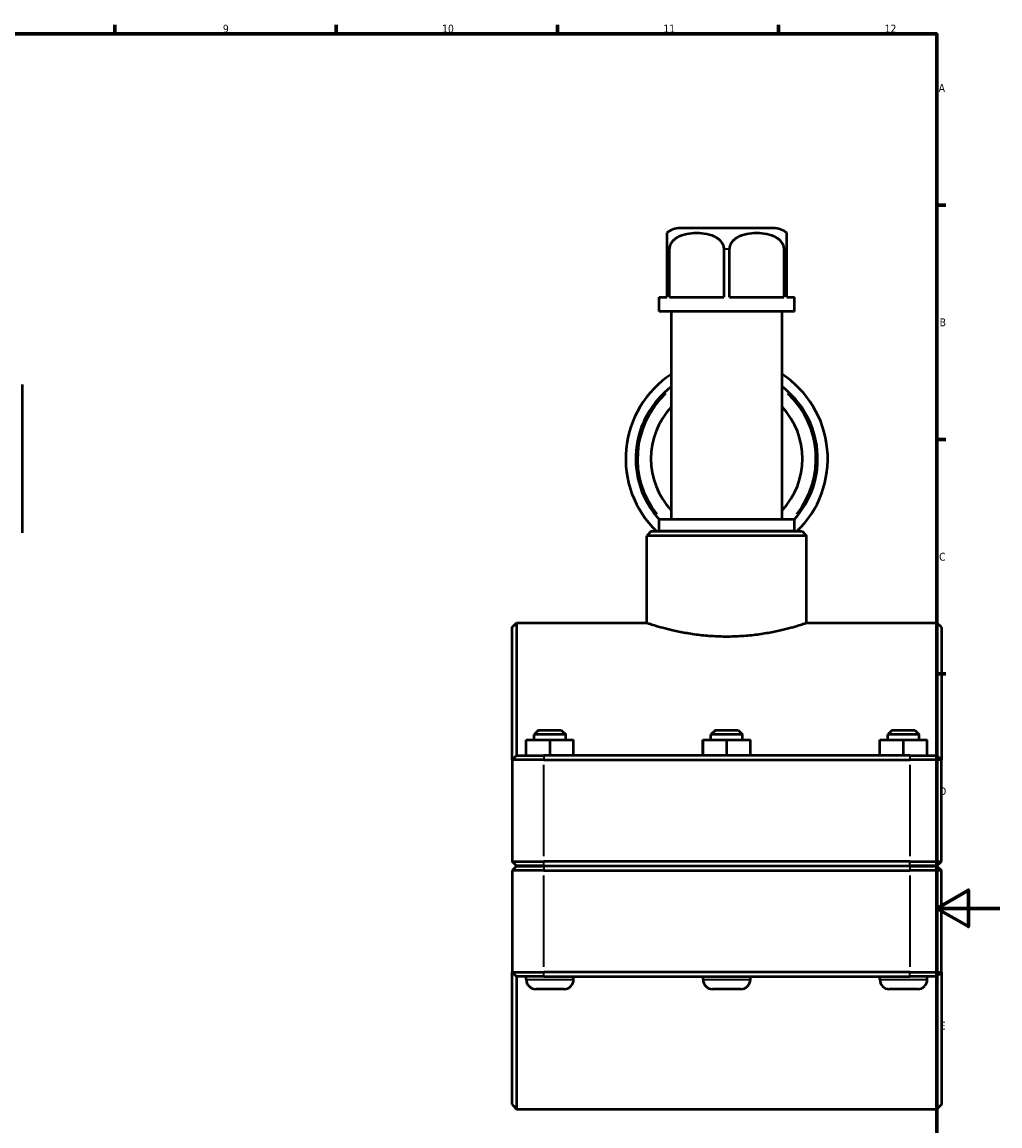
# Model space of a CAD drawing. Header units: millimetres. Extents: x 0 to 904, y -35 to 1297.
# Tile 5 of 6: x 531 to 841, y 228 to 578. Entities that reach past the tile are written whole.
import ezdxf

# ---------------------------------------------------------------- set-up
doc = ezdxf.new("R2010")
doc.units = ezdxf.units.MM
for name, color, linetype, lineweight in [('Border (ISO)', 7, 'Continuous', 70), ('Visible (ISO)', 7, 'Continuous', 50), ('Visible Narrow (ISO)', 7, 'Continuous', 35)]:
    doc.layers.add(name, color=color, linetype=linetype, lineweight=lineweight)
doc.styles.add('Note Text (ISO)', font='tahoma.ttf')

# ---------------------------------------------------------------- blocks, each defined once
blk = doc.blocks.new('Borders Default Border')
at = {"layer": 'Border (ISO)'}
for p, q in [((560.67, 574), (560.67, 576.9)), ((630.75, 574), (630.75, 576.9)), ((700.83, 574), (700.83, 576.9)), ((770.92, 574), (770.92, 576.9)), ((821, 519.75), (823.9, 519.75)), ((821, 445.5), (823.9, 445.5)), ((821, 371.25), (823.9, 371.25))]:
    blk.add_line(p, q, dxfattribs=at)
at = {"layer": 'Border (ISO)', "flags": 128}
for points in [[(20, 20), (20, 574), (821, 574), (821, 20), (20, 20)], [(841, 297), (821, 297), (831, 302.77), (831, 291.23), (821, 297)]]:
    blk.add_lwpolyline(points, dxfattribs=at)
at = {"layer": 'Border (ISO)', "color": 232, "true_color": 0xca0064, "char_height": 2.5, "attachment_point": 7, "style": 'Note Text (ISO)'}
for s, insert in [('9', (594.88, 574.35)), ('10', (664.29, 574.35)), ('11', (734.37, 574.4)), ('12', (804.46, 574.4)), ('A', (821.59, 555.62)), ('B', (821.89, 481.38)), ('C', (821.73, 407.08)), ('D', (821.73, 332.88)), ('E', (821.94, 258.63))]:
    blk.add_mtext(s, dxfattribs=dict(at, insert=insert))

msp = doc.modelspace()

# ---------------------------------------------------------------- linework, layer by layer
at = {"layer": 'Visible (ISO)'}
for p, q in [((769.287, 512.427), (739.64, 512.427)), ((735.464, 505.827), (735.464, 490.627)), ((736.392, 490.627), (736.392, 505.827)), ((753.536, 505.827), (753.536, 490.627)), ((755.392, 490.627), (755.392, 505.827)), ((772.536, 505.827), (772.536, 490.627)), ((773.464, 490.627), (773.464, 505.827)), ((733.04, 490.627), (735.464, 490.627)), ((733.04, 486.027), (733.04, 490.627)), ((736.392, 490.627), (753.536, 490.627)), ((755.392, 490.627), (772.536, 490.627)), ((773.464, 490.627), (775.887, 490.627)), ((775.887, 486.027), (775.887, 490.627)), ((775.887, 486.027), (733.04, 486.027)), ((736.935, 420.161), (736.935, 486.027)), ((771.992, 420.161), (771.992, 486.027)), ((531.281, 462.89), (531.281, 415.964)), ((775.887, 420.161), (733.04, 420.161)), ((733.04, 416.527), (733.04, 420.161)), ((775.887, 416.527), (775.887, 420.161)), ((730.545, 416.427), (729.145, 415.027)), ((730.545, 416.427), (778.383, 416.427)), ((775.887, 416.527), (733.04, 416.527)), ((734.988, 416.427), (734.988, 416.527)), ((773.94, 416.427), (773.94, 416.527)), ((778.383, 416.427), (779.783, 415.027)), ((729.145, 387.427), (729.145, 415.027)), ((779.783, 415.027), (729.145, 415.027)), ((779.783, 387.427), (779.783, 415.027)), ((686.464, 386.027), (687.864, 387.427)), ((686.464, 344.027), (686.464, 386.027)), ((687.864, 387.427), (687.864, 345.427)), ((687.864, 387.427), (729.145, 387.427)), ((779.783, 387.427), (821.064, 387.427)), ((821.064, 345.427), (821.064, 387.427)), ((822.464, 386.027), (821.064, 387.427)), ((822.464, 386.027), (822.464, 344.027)), ((694.864, 353.427), (693.464, 352.027)), ((694.864, 353.427), (702.064, 353.427)), ((702.064, 353.427), (703.464, 352.027)), ((750.864, 353.427), (749.464, 352.027)), ((750.864, 353.427), (758.064, 353.427)), ((758.064, 353.427), (759.464, 352.027)), ((806.864, 353.427), (805.464, 352.027)), ((806.864, 353.427), (814.064, 353.427)), ((814.064, 353.427), (815.464, 352.027)), ((690.941, 350.427), (690.987, 350.427)), ((690.941, 345.427), (690.941, 350.427)), ((690.987, 350.427), (698.51, 350.427)), ((690.987, 345.427), (690.987, 350.427)), ((703.464, 352.027), (693.464, 352.027)), ((693.464, 350.427), (693.464, 352.027)), ((698.51, 350.427), (705.987, 350.427)), ((698.51, 345.427), (698.51, 350.427)), ((703.464, 350.427), (703.464, 352.027)), ((705.987, 345.427), (705.987, 350.427)), ((746.941, 350.427), (746.987, 350.427)), ((746.941, 345.427), (746.941, 350.427)), ((746.987, 350.427), (754.51, 350.427)), ((746.987, 345.427), (746.987, 350.427)), ((759.464, 352.027), (749.464, 352.027)), ((749.464, 350.427), (749.464, 352.027)), ((754.51, 350.427), (761.987, 350.427)), ((754.51, 345.427), (754.51, 350.427)), ((759.464, 350.427), (759.464, 352.027)), ((761.987, 345.427), (761.987, 350.427)), ((802.941, 350.427), (802.987, 350.427)), ((802.941, 345.427), (802.941, 350.427)), ((802.987, 350.427), (810.51, 350.427)), ((802.987, 345.427), (802.987, 350.427)), ((815.464, 352.027), (805.464, 352.027)), ((805.464, 350.427), (805.464, 352.027)), ((810.51, 350.427), (817.987, 350.427)), ((810.51, 345.427), (810.51, 350.427)), ((815.464, 350.427), (815.464, 352.027)), ((817.987, 345.427), (817.987, 350.427)), ((687.864, 345.427), (686.464, 344.027)), ((696.514, 344.027), (686.464, 344.027)), ((686.464, 344.027), (686.464, 311.877)), ((687.864, 345.427), (696.514, 345.427)), ((812.414, 345.427), (696.514, 345.427)), ((696.514, 344.027), (812.414, 344.027)), ((812.414, 345.427), (821.064, 345.427)), ((822.464, 344.027), (812.414, 344.027)), ((821.064, 345.427), (822.464, 344.027)), ((822.464, 311.877), (822.464, 344.027)), ((687.864, 310.477), (686.464, 311.877)), ((686.464, 311.877), (696.514, 311.877)), ((812.414, 311.877), (696.514, 311.877)), ((812.414, 311.877), (822.464, 311.877)), ((821.064, 310.477), (822.464, 311.877)), ((687.864, 310.377), (686.464, 308.977)), ((696.514, 308.977), (686.464, 308.977)), ((686.464, 308.977), (686.464, 276.827)), ((696.514, 310.477), (687.864, 310.477)), ((687.864, 310.377), (696.514, 310.377)), ((690.964, 310.377), (690.964, 310.477)), ((696.514, 310.477), (812.414, 310.477)), ((812.414, 310.377), (696.514, 310.377)), ((696.514, 308.977), (812.414, 308.977)), ((705.964, 310.377), (705.964, 310.477)), ((746.964, 310.377), (746.964, 310.477)), ((761.964, 310.377), (761.964, 310.477)), ((802.964, 310.377), (802.964, 310.477)), ((821.064, 310.477), (812.414, 310.477)), ((812.414, 310.377), (821.064, 310.377)), ((822.464, 308.977), (812.414, 308.977)), ((817.964, 310.377), (817.964, 310.477)), ((821.064, 310.377), (822.464, 308.977)), ((822.464, 276.827), (822.464, 308.977)), ((686.464, 234.827), (686.464, 276.827)), ((686.464, 276.827), (696.514, 276.827)), ((687.864, 275.427), (686.464, 276.827)), ((812.414, 276.827), (696.514, 276.827)), ((812.414, 276.827), (822.464, 276.827)), ((821.064, 275.427), (822.464, 276.827)), ((822.464, 276.827), (822.464, 234.827)), ((687.864, 275.427), (687.864, 233.427)), ((696.514, 275.427), (687.864, 275.427)), ((690.964, 274.427), (690.964, 275.427)), ((696.514, 275.427), (812.414, 275.427)), ((705.964, 274.427), (705.964, 275.427)), ((746.964, 274.427), (746.964, 275.427)), ((761.964, 274.427), (761.964, 275.427)), ((802.964, 274.427), (802.964, 275.427)), ((821.064, 275.427), (812.414, 275.427)), ((817.964, 274.427), (817.964, 275.427)), ((821.064, 233.427), (821.064, 275.427)), ((702.964, 271.427), (693.964, 271.427)), ((758.964, 271.427), (749.964, 271.427)), ((814.964, 271.427), (805.964, 271.427)), ((686.464, 234.827), (687.864, 233.427)), ((822.464, 234.827), (821.064, 233.427)), ((687.864, 233.427), (821.064, 233.427))]:
    msp.add_line(p, q, dxfattribs=at)
for centre, radius, start, end in [((739.64, 505.827), 6.6, 90, 129.25611), ((769.287, 505.827), 6.6, 50.74389, 90), ((754.464, 439.427), 32, 123.21365, 225.95137), ((754.464, 439.427), 32, 314.04863, 56.78635), ((754.464, 439.427), 28.8, 127.49015, 221.9885), ((754.464, 439.427), 28.8, 318.0115, 52.50985), ((754.464, 439.427), 24, 136.91574, 223.08426), ((754.464, 439.427), 24, 316.91574, 43.08426), ((693.964, 274.427), 3, 180, 270), ((702.964, 274.427), 3, 270, 0), ((749.964, 274.427), 3, 180, 270), ((758.964, 274.427), 3, 270, 0), ((805.964, 274.427), 3, 180, 270), ((814.964, 274.427), 3, 270, 0)]:
    msp.add_arc(centre, radius, start, end, dxfattribs=at)
for points, knots in [([(735.464, 510.938), (735.464, 510.938), (735.464, 510.59), (735.464, 509.366), (735.464, 509.172), (735.464, 508.73), (735.464, 508.481), (735.464, 507.889), (735.464, 507.43), (735.464, 506.651), (735.464, 506.206), (735.464, 505.827)], [2.3047608, 2.3047608, 2.3047608, 2.3047608, 2.9988525, 2.9988525, 3.1021729, 3.1021729, 3.2054933, 3.2054933, 3.3435551, 3.3435551, 3.4571412, 3.4571412, 3.4571412, 3.4571412]), ([(736.392, 505.827), (736.392, 506.206), (736.47, 506.651), (736.739, 507.43), (737.005, 507.889), (737.478, 508.481), (737.723, 508.73), (738.25, 509.172), (738.531, 509.366), (740.575, 510.59), (742.96, 510.938), (746.967, 510.938), (749.353, 510.59), (751.396, 509.366), (751.678, 509.172), (752.205, 508.73), (752.45, 508.481), (752.922, 507.889), (753.188, 507.43), (753.458, 506.651), (753.536, 506.206), (753.536, 505.827)], [1.1523804, 1.1523804, 1.1523804, 1.1523804, 1.2659665, 1.2659665, 1.4040284, 1.4040284, 1.5073488, 1.5073488, 1.6106692, 1.6106692, 2.3047608, 2.3047608, 2.9988525, 2.9988525, 3.1021729, 3.1021729, 3.2054933, 3.2054933, 3.3435551, 3.3435551, 3.4571412, 3.4571412, 3.4571412, 3.4571412]), ([(755.392, 505.827), (755.392, 506.206), (755.47, 506.651), (755.739, 507.43), (756.005, 507.889), (756.478, 508.481), (756.723, 508.73), (757.25, 509.172), (757.531, 509.366), (759.575, 510.59), (761.96, 510.938), (765.967, 510.938), (768.353, 510.59), (770.396, 509.366), (770.678, 509.172), (771.205, 508.73), (771.45, 508.481), (771.922, 507.889), (772.188, 507.43), (772.458, 506.651), (772.536, 506.206), (772.536, 505.827)], [1.1523804, 1.1523804, 1.1523804, 1.1523804, 1.2659665, 1.2659665, 1.4040284, 1.4040284, 1.5073488, 1.5073488, 1.6106692, 1.6106692, 2.3047608, 2.3047608, 2.9988525, 2.9988525, 3.1021729, 3.1021729, 3.2054933, 3.2054933, 3.3435551, 3.3435551, 3.4571412, 3.4571412, 3.4571412, 3.4571412]), ([(773.464, 505.827), (773.464, 506.206), (773.464, 506.651), (773.464, 507.43), (773.464, 507.889), (773.464, 508.481), (773.464, 508.73), (773.464, 509.172), (773.464, 509.366), (773.464, 510.59), (773.464, 510.938), (773.464, 510.938)], [1.1523804, 1.1523804, 1.1523804, 1.1523804, 1.2659665, 1.2659665, 1.4040284, 1.4040284, 1.5073488, 1.5073488, 1.6106692, 1.6106692, 2.3047608, 2.3047608, 2.3047608, 2.3047608]), ([(729.145, 387.427), (729.145, 387.427), (729.299, 387.376), (729.946, 387.167), (730.438, 387.009), (731.734, 386.613), (732.539, 386.374), (734.393, 385.859), (735.444, 385.584), (737.678, 385.05), (738.941, 384.772), (741.694, 384.246), (743.184, 383.999), (746.299, 383.586), (747.927, 383.421), (751.207, 383.2), (752.861, 383.146), (754.464, 383.146)], [11.5380819, 11.5380819, 11.5380819, 11.5380819, 12.01873, 12.01873, 12.4993782, 12.4993782, 12.9800263, 12.9800263, 13.4606744, 13.4606744, 13.9415331, 13.9415331, 14.4223918, 14.4223918, 14.9032505, 14.9032505, 15.3841092, 15.3841092, 15.3841092, 15.3841092]), ([(754.464, 383.146), (756.067, 383.146), (757.72, 383.2), (761.001, 383.421), (762.628, 383.586), (765.743, 383.999), (767.234, 384.246), (769.987, 384.772), (771.249, 385.05), (773.484, 385.584), (774.534, 385.859), (776.389, 386.374), (777.194, 386.613), (778.489, 387.009), (778.981, 387.167), (779.628, 387.376), (779.783, 387.427), (779.783, 387.427)], [0, 0, 0, 0, 0.4808587, 0.4808587, 0.9617174, 0.9617174, 1.442576, 1.442576, 1.9234347, 1.9234347, 2.4040829, 2.4040829, 2.884731, 2.884731, 3.3653791, 3.3653791, 3.8460273, 3.8460273, 3.8460273, 3.8460273])]:
    msp.add_open_spline(points, degree=3, knots=knots, dxfattribs=at)
at = {"layer": 'Visible Narrow (ISO)'}
for p, q in [((736.342, 505.827), (735.507, 505.827)), ((755.299, 505.827), (753.628, 505.827)), ((773.421, 505.827), (772.585, 505.827)), ((696.514, 345.357), (696.514, 344.097)), ((812.414, 345.357), (812.414, 344.097)), ((696.514, 313.485), (696.514, 342.42)), ((812.414, 342.42), (812.414, 313.485)), ((696.514, 310.547), (696.514, 311.807)), ((812.414, 310.547), (812.414, 311.807)), ((696.514, 310.307), (696.514, 309.047)), ((812.414, 310.307), (812.414, 309.047)), ((696.514, 278.435), (696.514, 307.37)), ((812.414, 307.37), (812.414, 278.435)), ((696.514, 275.497), (696.514, 276.757)), ((812.414, 275.497), (812.414, 276.757)), ((691.056, 274.427), (705.871, 274.427)), ((747.056, 274.427), (761.871, 274.427)), ((803.056, 274.427), (817.871, 274.427))]:
    msp.add_line(p, q, dxfattribs=at)
for start, end in [(133.2296, 218.4378), (321.5622, 46.7704)]:
    msp.add_arc((754.464, 439.427), 28.16, start, end, dxfattribs=at)

# ---------------------------------------------------------------- block references
msp.add_blockref('Borders Default Border', (0, 0))

doc.saveas('drawing.dxf')
